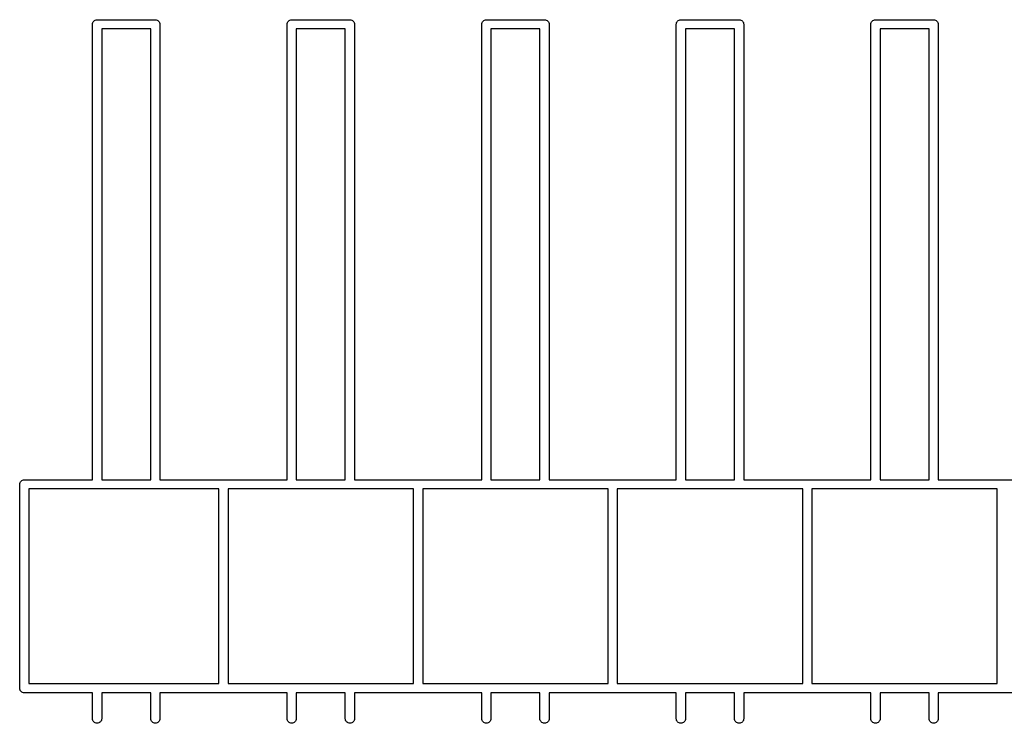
# Model space of a CAD drawing. Extents: x 0.05 to 2.3, y -1.99 to -0.02.
# Tile 5 of 8: x 0.66 to 1.16, y -0.38 to -0.02. Entities that reach past the tile are written whole.
import ezdxf

# ---------------------------------------------------------------- set-up
doc = ezdxf.new("R2010")
doc.units = 0
doc.header["$MEASUREMENT"] = 0
doc.layers.add('BLACK', color=7, linetype='CONTINUOUS')

msp = doc.modelspace()

# ---------------------------------------------------------------- linework, layer by layer
at = {"layer": 'BLACK', "linetype": 'CONTINUOUS'}
for p, q in [((0.69372, -0.02039), (0.69413, -0.02017)), ((0.69413, -0.02017), (0.69458, -0.02003)), ((0.69458, -0.02003), (0.69492, -0.02)), ((0.69492, -0.02), (0.69504, -0.01999)), ((0.69504, -0.01999), (0.69515, -0.02)), ((0.69515, -0.02), (0.72484, -0.02)), ((0.72484, -0.02), (0.72496, -0.01999)), ((0.72496, -0.01999), (0.72508, -0.02)), ((0.72508, -0.02), (0.72542, -0.02003)), ((0.72542, -0.02003), (0.72587, -0.02017)), ((0.72587, -0.02017), (0.72628, -0.02039)), ((0.79372, -0.02039), (0.79413, -0.02017)), ((0.79413, -0.02017), (0.79458, -0.02003)), ((0.79458, -0.02003), (0.79492, -0.02)), ((0.79492, -0.02), (0.79504, -0.01999)), ((0.79504, -0.01999), (0.79515, -0.02)), ((0.79515, -0.02), (0.82485, -0.02)), ((0.82485, -0.02), (0.82496, -0.01999)), ((0.82496, -0.01999), (0.82508, -0.02)), ((0.82508, -0.02), (0.82542, -0.02003)), ((0.82542, -0.02003), (0.82587, -0.02017)), ((0.82587, -0.02017), (0.82628, -0.02039)), ((0.89372, -0.02039), (0.89413, -0.02017)), ((0.89413, -0.02017), (0.89458, -0.02003)), ((0.89458, -0.02003), (0.89492, -0.02)), ((0.89492, -0.02), (0.89504, -0.01999)), ((0.89504, -0.01999), (0.89516, -0.02)), ((0.89516, -0.02), (0.92485, -0.02)), ((0.92485, -0.02), (0.92496, -0.01999)), ((0.92496, -0.01999), (0.92508, -0.02)), ((0.92508, -0.02), (0.92542, -0.02003)), ((0.92542, -0.02003), (0.92587, -0.02017)), ((0.92587, -0.02017), (0.92628, -0.02039)), ((0.99372, -0.02039), (0.99413, -0.02017)), ((0.99413, -0.02017), (0.99458, -0.02003)), ((0.99458, -0.02003), (0.99492, -0.02)), ((0.99492, -0.02), (0.99504, -0.01999)), ((0.99504, -0.01999), (0.99516, -0.02)), ((0.99516, -0.02), (1.02484, -0.02)), ((1.02484, -0.02), (1.02496, -0.01999)), ((1.02496, -0.01999), (1.02508, -0.02)), ((1.02508, -0.02), (1.02542, -0.02003)), ((1.02542, -0.02003), (1.02587, -0.02017)), ((1.02587, -0.02017), (1.02628, -0.02039)), ((1.09372, -0.02039), (1.09413, -0.02017)), ((1.09413, -0.02017), (1.09458, -0.02003)), ((1.09458, -0.02003), (1.09492, -0.02)), ((1.09492, -0.02), (1.09504, -0.01999)), ((1.09504, -0.01999), (1.09516, -0.02)), ((1.09516, -0.02), (1.12484, -0.02)), ((1.12484, -0.02), (1.12496, -0.01999)), ((1.12496, -0.01999), (1.12508, -0.02)), ((1.12508, -0.02), (1.12542, -0.02003)), ((1.12542, -0.02003), (1.12587, -0.02017)), ((1.12587, -0.02017), (1.12628, -0.02039)), ((0.69267, -0.02236), (0.69271, -0.0219)), ((0.69268, -0.02248), (0.69267, -0.02236)), ((0.69268, -0.25622), (0.69268, -0.02248)), ((0.69271, -0.0219), (0.69285, -0.02145)), ((0.69285, -0.02145), (0.69307, -0.02104)), ((0.69307, -0.02104), (0.69336, -0.02068)), ((0.69336, -0.02068), (0.69372, -0.02039)), ((0.6974, -0.02472), (0.6974, -0.25622)), ((0.7226, -0.02472), (0.6974, -0.02472)), ((0.7226, -0.25622), (0.7226, -0.02472)), ((0.72628, -0.02039), (0.72664, -0.02068)), ((0.72664, -0.02068), (0.72693, -0.02104)), ((0.72693, -0.02104), (0.72715, -0.02145)), ((0.72715, -0.02145), (0.72729, -0.0219)), ((0.72729, -0.0219), (0.72733, -0.02236)), ((0.72733, -0.02236), (0.72732, -0.02248)), ((0.72732, -0.02248), (0.72732, -0.25622)), ((0.79267, -0.02236), (0.79271, -0.0219)), ((0.79268, -0.02248), (0.79267, -0.02236)), ((0.79268, -0.25622), (0.79268, -0.02248)), ((0.79271, -0.0219), (0.79285, -0.02145)), ((0.79285, -0.02145), (0.79307, -0.02104)), ((0.79307, -0.02104), (0.79336, -0.02068)), ((0.79336, -0.02068), (0.79372, -0.02039)), ((0.7974, -0.02472), (0.7974, -0.25622)), ((0.8226, -0.02472), (0.7974, -0.02472)), ((0.8226, -0.25622), (0.8226, -0.02472)), ((0.82628, -0.02039), (0.82664, -0.02068)), ((0.82664, -0.02068), (0.82693, -0.02104)), ((0.82693, -0.02104), (0.82715, -0.02145)), ((0.82715, -0.02145), (0.82729, -0.0219)), ((0.82729, -0.0219), (0.82733, -0.02236)), ((0.82733, -0.02236), (0.82732, -0.02248)), ((0.82732, -0.02248), (0.82732, -0.25622)), ((0.89267, -0.02236), (0.89271, -0.0219)), ((0.89268, -0.02248), (0.89267, -0.02236)), ((0.89268, -0.25622), (0.89268, -0.02248)), ((0.89271, -0.0219), (0.89285, -0.02145)), ((0.89285, -0.02145), (0.89307, -0.02104)), ((0.89307, -0.02104), (0.89336, -0.02068)), ((0.89336, -0.02068), (0.89372, -0.02039)), ((0.8974, -0.02472), (0.8974, -0.25622)), ((0.9226, -0.02472), (0.8974, -0.02472)), ((0.9226, -0.25622), (0.9226, -0.02472)), ((0.92628, -0.02039), (0.92664, -0.02068)), ((0.92664, -0.02068), (0.92693, -0.02104)), ((0.92693, -0.02104), (0.92715, -0.02145)), ((0.92715, -0.02145), (0.92729, -0.0219)), ((0.92729, -0.0219), (0.92733, -0.02236)), ((0.92733, -0.02236), (0.92732, -0.02248)), ((0.92732, -0.02248), (0.92732, -0.25622)), ((0.99267, -0.02236), (0.99271, -0.0219)), ((0.99268, -0.02248), (0.99267, -0.02236)), ((0.99268, -0.25622), (0.99268, -0.02248)), ((0.99271, -0.0219), (0.99285, -0.02145)), ((0.99285, -0.02145), (0.99307, -0.02104)), ((0.99307, -0.02104), (0.99336, -0.02068)), ((0.99336, -0.02068), (0.99372, -0.02039)), ((0.9974, -0.02472), (0.9974, -0.25622)), ((1.0226, -0.02472), (0.9974, -0.02472)), ((1.0226, -0.25622), (1.0226, -0.02472)), ((1.02628, -0.02039), (1.02664, -0.02068)), ((1.02664, -0.02068), (1.02693, -0.02104)), ((1.02693, -0.02104), (1.02715, -0.02145)), ((1.02715, -0.02145), (1.02729, -0.0219)), ((1.02729, -0.0219), (1.02733, -0.02236)), ((1.02733, -0.02236), (1.02732, -0.02248)), ((1.02732, -0.02248), (1.02732, -0.25622)), ((1.09267, -0.02236), (1.09271, -0.0219)), ((1.09268, -0.02248), (1.09267, -0.02236)), ((1.09268, -0.25622), (1.09268, -0.02248)), ((1.09271, -0.0219), (1.09285, -0.02145)), ((1.09285, -0.02145), (1.09307, -0.02104)), ((1.09307, -0.02104), (1.09336, -0.02068)), ((1.09336, -0.02068), (1.09372, -0.02039)), ((1.0974, -0.02472), (1.0974, -0.25622)), ((1.1226, -0.02472), (1.0974, -0.02472)), ((1.1226, -0.25622), (1.1226, -0.02472)), ((1.12628, -0.02039), (1.12664, -0.02068)), ((1.12664, -0.02068), (1.12693, -0.02104)), ((1.12693, -0.02104), (1.12715, -0.02145)), ((1.12715, -0.02145), (1.12729, -0.0219)), ((1.12729, -0.0219), (1.12733, -0.02236)), ((1.12733, -0.02236), (1.12732, -0.02248)), ((1.12732, -0.02248), (1.12732, -0.25622)), ((0.65531, -0.25812), (0.65545, -0.25767)), ((0.65545, -0.25767), (0.65566, -0.25726)), ((0.65566, -0.25726), (0.65596, -0.2569)), ((0.65596, -0.2569), (0.65632, -0.25661)), ((0.65632, -0.25661), (0.65673, -0.25639)), ((0.65673, -0.25639), (0.65717, -0.25626)), ((0.65717, -0.25626), (0.65752, -0.25622)), ((0.65752, -0.25622), (0.65764, -0.25621)), ((0.65752, -0.25622), (0.65752, -0.25622)), ((0.65764, -0.25621), (0.65775, -0.25622)), ((0.65775, -0.25622), (0.69268, -0.25622)), ((0.6974, -0.25622), (0.7226, -0.25622)), ((0.72732, -0.25622), (0.75988, -0.25622)), ((0.75988, -0.25622), (0.76, -0.25621)), ((0.76, -0.25621), (0.76012, -0.25622)), ((0.76012, -0.25622), (0.79268, -0.25622)), ((0.7974, -0.25622), (0.8226, -0.25622)), ((0.82732, -0.25622), (0.85988, -0.25622)), ((0.85988, -0.25622), (0.86, -0.25621)), ((0.86, -0.25621), (0.86012, -0.25622)), ((0.86012, -0.25622), (0.89268, -0.25622)), ((0.8974, -0.25622), (0.9226, -0.25622)), ((0.92732, -0.25622), (0.95988, -0.25622)), ((0.95988, -0.25622), (0.96, -0.25621)), ((0.96, -0.25621), (0.96012, -0.25622)), ((0.96012, -0.25622), (0.99268, -0.25622)), ((0.9974, -0.25622), (1.0226, -0.25622)), ((1.02732, -0.25622), (1.05988, -0.25622)), ((1.05988, -0.25622), (1.06, -0.25621)), ((1.06, -0.25621), (1.06012, -0.25622)), ((1.06012, -0.25622), (1.09268, -0.25622)), ((1.0974, -0.25622), (1.1226, -0.25622)), ((1.12732, -0.25622), (1.15988, -0.25622)), ((1.15988, -0.25622), (1.16, -0.25621)), ((1.16, -0.25621), (1.16012, -0.25622)), ((1.16012, -0.25622), (1.19268, -0.25622)), ((0.65526, -0.25858), (0.65531, -0.25812)), ((0.65528, -0.2587), (0.65526, -0.25858)), ((0.65528, -0.36319), (0.65528, -0.2587)), ((0.69492, -0.26094), (0.66, -0.26094)), ((0.66, -0.26094), (0.66, -0.36095)), ((0.69504, -0.26096), (0.69492, -0.26094)), ((0.69515, -0.26094), (0.69504, -0.26096)), ((0.72484, -0.26094), (0.69515, -0.26094)), ((0.72496, -0.26096), (0.72484, -0.26094)), ((0.72508, -0.26094), (0.72496, -0.26096)), ((0.75764, -0.26094), (0.72508, -0.26094)), ((0.75764, -0.36095), (0.75764, -0.26094)), ((0.79492, -0.26094), (0.76236, -0.26094)), ((0.76236, -0.26094), (0.76236, -0.36095)), ((0.79504, -0.26096), (0.79492, -0.26094)), ((0.79515, -0.26094), (0.79504, -0.26096)), ((0.82485, -0.26094), (0.79515, -0.26094)), ((0.82496, -0.26096), (0.82485, -0.26094)), ((0.82508, -0.26094), (0.82496, -0.26096)), ((0.85764, -0.26094), (0.82508, -0.26094)), ((0.85764, -0.36095), (0.85764, -0.26094)), ((0.89492, -0.26094), (0.86236, -0.26094)), ((0.86236, -0.26094), (0.86236, -0.36095)), ((0.89504, -0.26096), (0.89492, -0.26094)), ((0.89516, -0.26094), (0.89504, -0.26096)), ((0.92485, -0.26094), (0.89516, -0.26094)), ((0.92496, -0.26096), (0.92485, -0.26094)), ((0.92508, -0.26094), (0.92496, -0.26096)), ((0.95764, -0.26094), (0.92508, -0.26094)), ((0.95764, -0.36095), (0.95764, -0.26094)), ((0.99492, -0.26094), (0.96236, -0.26094)), ((0.96236, -0.26094), (0.96236, -0.36095)), ((0.99504, -0.26096), (0.99492, -0.26094)), ((0.99516, -0.26094), (0.99504, -0.26096)), ((1.02484, -0.26094), (0.99516, -0.26094)), ((1.02496, -0.26096), (1.02484, -0.26094)), ((1.02508, -0.26094), (1.02496, -0.26096)), ((1.05764, -0.26094), (1.02508, -0.26094)), ((1.05764, -0.36095), (1.05764, -0.26094)), ((1.09492, -0.26094), (1.06236, -0.26094)), ((1.06236, -0.26094), (1.06236, -0.36095)), ((1.09504, -0.26096), (1.09492, -0.26094)), ((1.09516, -0.26094), (1.09504, -0.26096)), ((1.12484, -0.26094), (1.09516, -0.26094)), ((1.12496, -0.26096), (1.12484, -0.26094)), ((1.12508, -0.26094), (1.12496, -0.26096)), ((1.15764, -0.26094), (1.12508, -0.26094)), ((1.15764, -0.36095), (1.15764, -0.26094)), ((0.65526, -0.36331), (0.65528, -0.36319)), ((0.65531, -0.36377), (0.65526, -0.36331)), ((0.65545, -0.36422), (0.65531, -0.36377)), ((0.65558, -0.36448), (0.65545, -0.36422)), ((0.66, -0.36095), (0.69492, -0.36095)), ((0.69492, -0.36095), (0.69504, -0.36093)), ((0.69504, -0.36093), (0.69515, -0.36095)), ((0.69515, -0.36095), (0.72484, -0.36095)), ((0.72484, -0.36095), (0.72496, -0.36093)), ((0.72496, -0.36093), (0.72508, -0.36095)), ((0.72508, -0.36095), (0.75764, -0.36095)), ((0.76236, -0.36095), (0.79492, -0.36095)), ((0.79492, -0.36095), (0.79504, -0.36093)), ((0.79504, -0.36093), (0.79515, -0.36095)), ((0.79515, -0.36095), (0.82485, -0.36095)), ((0.82485, -0.36095), (0.82496, -0.36093)), ((0.82496, -0.36093), (0.82508, -0.36095)), ((0.82508, -0.36095), (0.85764, -0.36095)), ((0.86236, -0.36095), (0.89492, -0.36095)), ((0.89492, -0.36095), (0.89504, -0.36093)), ((0.89504, -0.36093), (0.89516, -0.36095)), ((0.89516, -0.36095), (0.92485, -0.36095)), ((0.92485, -0.36095), (0.92496, -0.36093)), ((0.92496, -0.36093), (0.92508, -0.36095)), ((0.92508, -0.36095), (0.95764, -0.36095)), ((0.96236, -0.36095), (0.99492, -0.36095)), ((0.99492, -0.36095), (0.99504, -0.36093)), ((0.99504, -0.36093), (0.99516, -0.36095)), ((0.99516, -0.36095), (1.02484, -0.36095)), ((1.02484, -0.36095), (1.02496, -0.36093)), ((1.02496, -0.36093), (1.02508, -0.36095)), ((1.02508, -0.36095), (1.05764, -0.36095)), ((1.06236, -0.36095), (1.09492, -0.36095)), ((1.09492, -0.36095), (1.09504, -0.36093)), ((1.09504, -0.36093), (1.09516, -0.36095)), ((1.09516, -0.36095), (1.12484, -0.36095)), ((1.12484, -0.36095), (1.12496, -0.36093)), ((1.12496, -0.36093), (1.12508, -0.36095)), ((1.12508, -0.36095), (1.15764, -0.36095)), ((0.65566, -0.36463), (0.65558, -0.36448)), ((0.65596, -0.36499), (0.65566, -0.36463)), ((0.65632, -0.36528), (0.65596, -0.36499)), ((0.65673, -0.3655), (0.65632, -0.36528)), ((0.65717, -0.36563), (0.65673, -0.3655)), ((0.65764, -0.36568), (0.65717, -0.36563)), ((0.65775, -0.36567), (0.65764, -0.36568)), ((0.69268, -0.36567), (0.65775, -0.36567)), ((0.69268, -0.37906), (0.69268, -0.36567)), ((0.7226, -0.36567), (0.6974, -0.36567)), ((0.6974, -0.36567), (0.6974, -0.37906)), ((0.7226, -0.37906), (0.7226, -0.36567)), ((0.75988, -0.36567), (0.72732, -0.36567)), ((0.72732, -0.36567), (0.72732, -0.37906)), ((0.76, -0.36568), (0.75988, -0.36567)), ((0.76012, -0.36567), (0.76, -0.36568)), ((0.79268, -0.36567), (0.76012, -0.36567)), ((0.79268, -0.37906), (0.79268, -0.36567)), ((0.8226, -0.36567), (0.7974, -0.36567)), ((0.7974, -0.36567), (0.7974, -0.37906)), ((0.8226, -0.37906), (0.8226, -0.36567)), ((0.85988, -0.36567), (0.82732, -0.36567)), ((0.82732, -0.36567), (0.82732, -0.37906)), ((0.86, -0.36568), (0.85988, -0.36567)), ((0.86012, -0.36567), (0.86, -0.36568)), ((0.89268, -0.36567), (0.86012, -0.36567)), ((0.89268, -0.37906), (0.89268, -0.36567)), ((0.9226, -0.36567), (0.8974, -0.36567)), ((0.8974, -0.36567), (0.8974, -0.37906)), ((0.9226, -0.37906), (0.9226, -0.36567)), ((0.95988, -0.36567), (0.92732, -0.36567)), ((0.92732, -0.36567), (0.92732, -0.37906)), ((0.96, -0.36568), (0.95988, -0.36567)), ((0.96012, -0.36567), (0.96, -0.36568)), ((0.99268, -0.36567), (0.96012, -0.36567)), ((0.99268, -0.37906), (0.99268, -0.36567)), ((1.0226, -0.36567), (0.9974, -0.36567)), ((0.9974, -0.36567), (0.9974, -0.37906)), ((1.0226, -0.37906), (1.0226, -0.36567)), ((1.05988, -0.36567), (1.02732, -0.36567)), ((1.02732, -0.36567), (1.02732, -0.37906)), ((1.06, -0.36568), (1.05988, -0.36567)), ((1.06012, -0.36567), (1.06, -0.36568)), ((1.09268, -0.36567), (1.06012, -0.36567)), ((1.09268, -0.37906), (1.09268, -0.36567)), ((1.1226, -0.36567), (1.0974, -0.36567)), ((1.0974, -0.36567), (1.0974, -0.37906)), ((1.1226, -0.37906), (1.1226, -0.36567)), ((1.15988, -0.36567), (1.12732, -0.36567)), ((1.12732, -0.36567), (1.12732, -0.37906)), ((1.16, -0.36568), (1.15988, -0.36567)), ((1.16012, -0.36567), (1.16, -0.36568)), ((1.19268, -0.36567), (1.16012, -0.36567)), ((0.69271, -0.3794), (0.69268, -0.37906)), ((0.69285, -0.37985), (0.69271, -0.3794)), ((0.69737, -0.3794), (0.69723, -0.37985)), ((0.6974, -0.37906), (0.69737, -0.3794)), ((0.72263, -0.3794), (0.7226, -0.37906)), ((0.72277, -0.37985), (0.72263, -0.3794)), ((0.72729, -0.3794), (0.72715, -0.37985)), ((0.72732, -0.37906), (0.72729, -0.3794)), ((0.79271, -0.3794), (0.79268, -0.37906)), ((0.79285, -0.37985), (0.79271, -0.3794)), ((0.79737, -0.3794), (0.79723, -0.37985)), ((0.7974, -0.37906), (0.79737, -0.3794)), ((0.82263, -0.3794), (0.8226, -0.37906)), ((0.82277, -0.37985), (0.82263, -0.3794)), ((0.82729, -0.3794), (0.82715, -0.37985)), ((0.82732, -0.37906), (0.82729, -0.3794)), ((0.89271, -0.3794), (0.89268, -0.37906)), ((0.89285, -0.37985), (0.89271, -0.3794)), ((0.89737, -0.3794), (0.89723, -0.37985)), ((0.8974, -0.37906), (0.89737, -0.3794)), ((0.92263, -0.3794), (0.9226, -0.37906)), ((0.92277, -0.37985), (0.92263, -0.3794)), ((0.92729, -0.3794), (0.92715, -0.37985)), ((0.92732, -0.37906), (0.92729, -0.3794)), ((0.99271, -0.3794), (0.99268, -0.37906)), ((0.99285, -0.37985), (0.99271, -0.3794)), ((0.99737, -0.3794), (0.99723, -0.37985)), ((0.9974, -0.37906), (0.99737, -0.3794)), ((1.02263, -0.3794), (1.0226, -0.37906)), ((1.02277, -0.37985), (1.02263, -0.3794)), ((1.02729, -0.3794), (1.02715, -0.37985)), ((1.02732, -0.37906), (1.02729, -0.3794)), ((1.09271, -0.3794), (1.09268, -0.37906)), ((1.09285, -0.37985), (1.09271, -0.3794)), ((1.09737, -0.3794), (1.09723, -0.37985)), ((1.0974, -0.37906), (1.09737, -0.3794)), ((1.12263, -0.3794), (1.1226, -0.37906)), ((1.12277, -0.37985), (1.12263, -0.3794)), ((1.12729, -0.3794), (1.12715, -0.37985)), ((1.12732, -0.37906), (1.12729, -0.3794)), ((0.69307, -0.38026), (0.69285, -0.37985)), ((0.69336, -0.38062), (0.69307, -0.38026)), ((0.69372, -0.38091), (0.69336, -0.38062)), ((0.69413, -0.38113), (0.69372, -0.38091)), ((0.69458, -0.38127), (0.69413, -0.38113)), ((0.69504, -0.38131), (0.69458, -0.38127)), ((0.6955, -0.38127), (0.69504, -0.38131)), ((0.69595, -0.38113), (0.6955, -0.38127)), ((0.69636, -0.38091), (0.69595, -0.38113)), ((0.69672, -0.38062), (0.69636, -0.38091)), ((0.69701, -0.38026), (0.69672, -0.38062)), ((0.69723, -0.37985), (0.69701, -0.38026)), ((0.72299, -0.38026), (0.72277, -0.37985)), ((0.72328, -0.38062), (0.72299, -0.38026)), ((0.72364, -0.38091), (0.72328, -0.38062)), ((0.72405, -0.38113), (0.72364, -0.38091)), ((0.7245, -0.38127), (0.72405, -0.38113)), ((0.72496, -0.38131), (0.7245, -0.38127)), ((0.72542, -0.38127), (0.72496, -0.38131)), ((0.72587, -0.38113), (0.72542, -0.38127)), ((0.72628, -0.38091), (0.72587, -0.38113)), ((0.72664, -0.38062), (0.72628, -0.38091)), ((0.72693, -0.38026), (0.72664, -0.38062)), ((0.72715, -0.37985), (0.72693, -0.38026)), ((0.79307, -0.38026), (0.79285, -0.37985)), ((0.79336, -0.38062), (0.79307, -0.38026)), ((0.79372, -0.38091), (0.79336, -0.38062)), ((0.79413, -0.38113), (0.79372, -0.38091)), ((0.79458, -0.38127), (0.79413, -0.38113)), ((0.79504, -0.38131), (0.79458, -0.38127)), ((0.7955, -0.38127), (0.79504, -0.38131)), ((0.79595, -0.38113), (0.7955, -0.38127)), ((0.79636, -0.38091), (0.79595, -0.38113)), ((0.79672, -0.38062), (0.79636, -0.38091)), ((0.79701, -0.38026), (0.79672, -0.38062)), ((0.79723, -0.37985), (0.79701, -0.38026)), ((0.82299, -0.38026), (0.82277, -0.37985)), ((0.82328, -0.38062), (0.82299, -0.38026)), ((0.82364, -0.38091), (0.82328, -0.38062)), ((0.82405, -0.38113), (0.82364, -0.38091)), ((0.8245, -0.38127), (0.82405, -0.38113)), ((0.82496, -0.38131), (0.8245, -0.38127)), ((0.82542, -0.38127), (0.82496, -0.38131)), ((0.82587, -0.38113), (0.82542, -0.38127)), ((0.82628, -0.38091), (0.82587, -0.38113)), ((0.82664, -0.38062), (0.82628, -0.38091)), ((0.82693, -0.38026), (0.82664, -0.38062)), ((0.82715, -0.37985), (0.82693, -0.38026)), ((0.89307, -0.38026), (0.89285, -0.37985)), ((0.89336, -0.38062), (0.89307, -0.38026)), ((0.89372, -0.38091), (0.89336, -0.38062)), ((0.89413, -0.38113), (0.89372, -0.38091)), ((0.89458, -0.38127), (0.89413, -0.38113)), ((0.89504, -0.38131), (0.89458, -0.38127)), ((0.8955, -0.38127), (0.89504, -0.38131)), ((0.89595, -0.38113), (0.8955, -0.38127)), ((0.89636, -0.38091), (0.89595, -0.38113)), ((0.89672, -0.38062), (0.89636, -0.38091)), ((0.89701, -0.38026), (0.89672, -0.38062)), ((0.89723, -0.37985), (0.89701, -0.38026)), ((0.92299, -0.38026), (0.92277, -0.37985)), ((0.92328, -0.38062), (0.92299, -0.38026)), ((0.92364, -0.38091), (0.92328, -0.38062)), ((0.92405, -0.38113), (0.92364, -0.38091)), ((0.9245, -0.38127), (0.92405, -0.38113)), ((0.92496, -0.38131), (0.9245, -0.38127)), ((0.92542, -0.38127), (0.92496, -0.38131)), ((0.92587, -0.38113), (0.92542, -0.38127)), ((0.92628, -0.38091), (0.92587, -0.38113)), ((0.92664, -0.38062), (0.92628, -0.38091)), ((0.92693, -0.38026), (0.92664, -0.38062)), ((0.92715, -0.37985), (0.92693, -0.38026)), ((0.99307, -0.38026), (0.99285, -0.37985)), ((0.99336, -0.38062), (0.99307, -0.38026)), ((0.99372, -0.38091), (0.99336, -0.38062)), ((0.99413, -0.38113), (0.99372, -0.38091)), ((0.99458, -0.38127), (0.99413, -0.38113)), ((0.99504, -0.38131), (0.99458, -0.38127)), ((0.9955, -0.38127), (0.99504, -0.38131)), ((0.99595, -0.38113), (0.9955, -0.38127)), ((0.99636, -0.38091), (0.99595, -0.38113)), ((0.99672, -0.38062), (0.99636, -0.38091)), ((0.99701, -0.38026), (0.99672, -0.38062)), ((0.99723, -0.37985), (0.99701, -0.38026)), ((1.02299, -0.38026), (1.02277, -0.37985)), ((1.02328, -0.38062), (1.02299, -0.38026)), ((1.02364, -0.38091), (1.02328, -0.38062)), ((1.02405, -0.38113), (1.02364, -0.38091)), ((1.0245, -0.38127), (1.02405, -0.38113)), ((1.02496, -0.38131), (1.0245, -0.38127)), ((1.02542, -0.38127), (1.02496, -0.38131)), ((1.02587, -0.38113), (1.02542, -0.38127)), ((1.02628, -0.38091), (1.02587, -0.38113)), ((1.02664, -0.38062), (1.02628, -0.38091)), ((1.02693, -0.38026), (1.02664, -0.38062)), ((1.02715, -0.37985), (1.02693, -0.38026)), ((1.09307, -0.38026), (1.09285, -0.37985)), ((1.09336, -0.38062), (1.09307, -0.38026)), ((1.09372, -0.38091), (1.09336, -0.38062)), ((1.09413, -0.38113), (1.09372, -0.38091)), ((1.09458, -0.38127), (1.09413, -0.38113)), ((1.09504, -0.38131), (1.09458, -0.38127)), ((1.0955, -0.38127), (1.09504, -0.38131)), ((1.09595, -0.38113), (1.0955, -0.38127)), ((1.09636, -0.38091), (1.09595, -0.38113)), ((1.09672, -0.38062), (1.09636, -0.38091)), ((1.09701, -0.38026), (1.09672, -0.38062)), ((1.09723, -0.37985), (1.09701, -0.38026)), ((1.12299, -0.38026), (1.12277, -0.37985)), ((1.12328, -0.38062), (1.12299, -0.38026)), ((1.12364, -0.38091), (1.12328, -0.38062)), ((1.12405, -0.38113), (1.12364, -0.38091)), ((1.1245, -0.38127), (1.12405, -0.38113)), ((1.12496, -0.38131), (1.1245, -0.38127)), ((1.12542, -0.38127), (1.12496, -0.38131)), ((1.12587, -0.38113), (1.12542, -0.38127)), ((1.12628, -0.38091), (1.12587, -0.38113)), ((1.12664, -0.38062), (1.12628, -0.38091)), ((1.12693, -0.38026), (1.12664, -0.38062)), ((1.12715, -0.37985), (1.12693, -0.38026))]:
    msp.add_line(p, q, dxfattribs=at)

doc.saveas('drawing.dxf')
